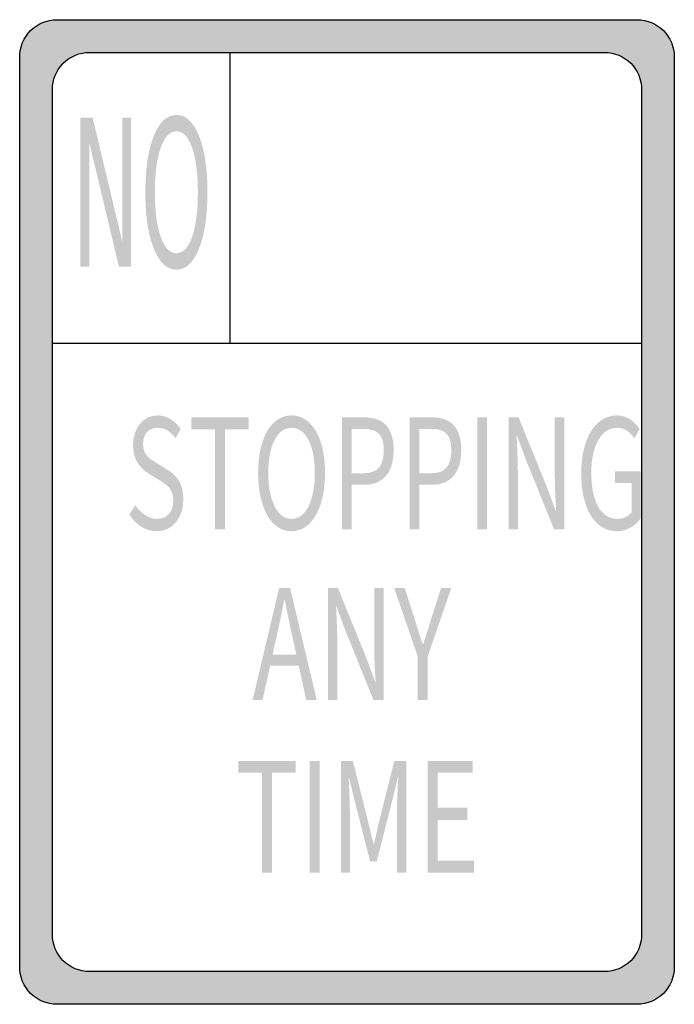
# Model space of a CAD drawing. Header units: inches. Extents: x -6 to 6, y -9 to 9.
import ezdxf

# ---------------------------------------------------------------- set-up
doc = ezdxf.new("R2010")
doc.units = ezdxf.units.IN
doc.header["$MEASUREMENT"] = 0

msp = doc.modelspace()

# ---------------------------------------------------------------- hatches: boundary and pattern name
h = msp.add_hatch(color=7)
edge = h.paths.add_edge_path()
edge.add_line((-5.302, 9), (5.302, 9))
edge.add_spline(control_points=[(5.302, 9), (5.678, 9), (5.983, 8.695), (5.983, 8.318)], knot_values=[0, 0, 0, 0, 1, 1, 1, 1], degree=3, periodic=0)
edge.add_line((5.983, 8.318), (5.983, -8.318))
edge.add_spline(control_points=[(5.983, -8.318), (5.983, -8.695), (5.678, -9), (5.302, -9)], knot_values=[0, 0, 0, 0, 1, 1, 1, 1], degree=3, periodic=0)
edge.add_line((5.302, -9), (-5.302, -9))
edge.add_spline(control_points=[(-5.302, -9), (-5.678, -9), (-5.983, -8.695), (-5.983, -8.318)], knot_values=[0, 0, 0, 0, 1, 1, 1, 1], degree=3, periodic=0)
edge.add_line((-5.983, -8.318), (-5.983, 8.318))
edge.add_spline(control_points=[(-5.983, 8.318), (-5.983, 8.695), (-5.678, 9), (-5.302, 9)], knot_values=[0, 0, 0, 0, 1, 1, 1, 1], degree=3, periodic=0)
edge = h.paths.add_edge_path(flags=0)
edge.add_line((-4.705, 8.403), (4.705, 8.403))
edge.add_spline(control_points=[(4.705, 8.403), (5.081, 8.403), (5.386, 8.098), (5.386, 7.721)], knot_values=[0, 0, 0, 0, 1, 1, 1, 1], degree=3, periodic=0)
edge.add_line((5.386, 7.721), (5.386, -7.721))
edge.add_spline(control_points=[(5.386, -7.721), (5.386, -8.098), (5.081, -8.403), (4.705, -8.403)], knot_values=[0, 0, 0, 0, 1, 1, 1, 1], degree=3, periodic=0)
edge.add_line((4.705, -8.403), (-4.705, -8.403))
edge.add_spline(control_points=[(-4.705, -8.403), (-5.081, -8.403), (-5.386, -8.098), (-5.386, -7.721)], knot_values=[0, 0, 0, 0, 1, 1, 1, 1], degree=3, periodic=0)
edge.add_line((-5.386, -7.721), (-5.386, 7.721))
edge.add_spline(control_points=[(-5.386, 7.721), (-5.386, 7.902), (-5.315, 8.075), (-5.187, 8.203), (-5.059, 8.331), (-4.885, 8.403), (-4.705, 8.403)], knot_values=[0, 0, 0, 0, 1, 1, 1, 2, 2, 2, 2], degree=3, periodic=0)
for points in [[(-4.874, 7.21), (-4.65, 7.21), (-4.106, 4.929), (-4.106, 7.21), (-3.946, 7.21), (-3.946, 4.483), (-4.169, 4.483), (-4.713, 6.764), (-4.713, 4.483), (-4.874, 4.483), (-4.874, 7.21)], [(-2.414, -0.315), (-2.232, -0.315), (-2.232, 1.512), (-1.799, 1.512), (-1.799, 1.73), (-2.847, 1.73), (-2.847, 1.512), (-2.414, 1.512), (-2.414, -0.315)], [(2.381, -0.315), (2.56, -0.315), (2.56, 1.73), (2.381, 1.73), (2.381, -0.315)], [(-1.555, -6.594), (-1.373, -6.594), (-1.373, -4.767), (-0.94, -4.767), (-0.94, -4.549), (-1.988, -4.549), (-1.988, -4.767), (-1.555, -4.767), (-1.555, -6.594)], [(-0.682, -6.594), (-0.502, -6.594), (-0.502, -4.549), (-0.682, -4.549), (-0.682, -6.594)], [(1.476, -6.594), (2.322, -6.594), (2.322, -6.374), (1.656, -6.374), (1.656, -5.629), (2.199, -5.629), (2.199, -5.408), (1.656, -5.408), (1.656, -4.767), (2.3, -4.767), (2.3, -4.549), (1.476, -4.549), (1.476, -6.594)]]:
    msp.add_hatch(color=7).paths.add_polyline_path(points)
h = msp.add_hatch(color=7)
edge = h.paths.add_edge_path()
edge.add_spline(control_points=[(-3.118, 7.259), (-2.946, 7.259), (-2.808, 7.131), (-2.705, 6.875), (-2.603, 6.618), (-2.551, 6.275), (-2.551, 5.844), (-2.551, 5.414), (-2.603, 5.071), (-2.705, 4.815), (-2.808, 4.558), (-2.946, 4.43), (-3.118, 4.43), (-3.29, 4.43), (-3.428, 4.558), (-3.531, 4.814), (-3.635, 5.069), (-3.686, 5.413), (-3.686, 5.844), (-3.686, 6.275), (-3.635, 6.618), (-3.531, 6.875), (-3.428, 7.131), (-3.29, 7.259), (-3.118, 7.259)], knot_values=[0, 0, 0, 0, 1, 1, 1, 2, 2, 2, 3, 3, 3, 4, 4, 4, 5, 5, 5, 6, 6, 6, 7, 7, 7, 8, 8, 8, 8], degree=3, periodic=0)
edge = h.paths.add_edge_path(flags=0)
edge.add_spline(control_points=[(-3.118, 6.96), (-3.239, 6.96), (-3.334, 6.86), (-3.405, 6.66), (-3.476, 6.46), (-3.512, 6.188), (-3.512, 5.844), (-3.512, 5.5), (-3.476, 5.229), (-3.405, 5.029), (-3.334, 4.829), (-3.239, 4.73), (-3.118, 4.73), (-2.998, 4.73), (-2.902, 4.829), (-2.831, 5.029), (-2.761, 5.229), (-2.726, 5.5), (-2.726, 5.844), (-2.726, 6.188), (-2.761, 6.46), (-2.831, 6.66), (-2.902, 6.86), (-2.998, 6.96), (-3.118, 6.96)], knot_values=[0, 0, 0, 0, 1, 1, 1, 2, 2, 2, 3, 3, 3, 4, 4, 4, 5, 5, 5, 6, 6, 6, 7, 7, 7, 8, 8, 8, 8], degree=3, periodic=0)
h = msp.add_hatch(color=7)
edge = h.paths.add_edge_path()
edge.add_spline(control_points=[(-3.478, -0.352), (-3.179, -0.352), (-2.992, -0.095), (-2.992, 0.229), (-2.992, 0.533), (-3.121, 0.672), (-3.287, 0.775)], knot_values=[0, 0, 0, 0, 1, 1, 1, 2, 2, 2, 2], degree=3, periodic=0)
edge.add_line((-3.287, 0.775), (-3.49, 0.901))
edge.add_spline(control_points=[(-3.49, 0.901), (-3.601, 0.968), (-3.728, 1.043), (-3.728, 1.244), (-3.728, 1.425), (-3.623, 1.54), (-3.46, 1.54), (-3.328, 1.54), (-3.222, 1.467), (-3.134, 1.35)], knot_values=[0, 0, 0, 0, 1, 1, 1, 2, 2, 2, 3, 3, 3, 3], degree=3, periodic=0)
edge.add_line((-3.134, 1.35), (-3.041, 1.515))
edge.add_spline(control_points=[(-3.041, 1.515), (-3.14, 1.663), (-3.291, 1.766), (-3.46, 1.766), (-3.72, 1.766), (-3.912, 1.54), (-3.912, 1.225), (-3.912, 0.926), (-3.753, 0.781), (-3.621, 0.7)], knot_values=[0, 0, 0, 0, 1, 1, 1, 2, 2, 2, 3, 3, 3, 3], degree=3, periodic=0)
edge.add_line((-3.621, 0.7), (-3.416, 0.572))
edge.add_spline(control_points=[(-3.416, 0.572), (-3.279, 0.485), (-3.175, 0.418), (-3.175, 0.206), (-3.175, 0.008), (-3.287, -0.126), (-3.476, -0.126), (-3.625, -0.126), (-3.769, -0.025), (-3.871, 0.128)], knot_values=[0, 0, 0, 0, 1, 1, 1, 2, 2, 2, 3, 3, 3, 3], degree=3, periodic=0)
edge.add_line((-3.871, 0.128), (-3.978, -0.05))
edge.add_spline(control_points=[(-3.978, -0.05), (-3.855, -0.235), (-3.681, -0.352), (-3.478, -0.352)], knot_values=[0, 0, 0, 0, 1, 1, 1, 1], degree=3, periodic=0)
h = msp.add_hatch(color=7)
edge = h.paths.add_edge_path()
edge.add_spline(control_points=[(-1.013, -0.352), (-0.654, -0.352), (-0.402, 0.058), (-0.402, 0.714), (-0.402, 1.37), (-0.654, 1.766), (-1.013, 1.766), (-1.373, 1.766), (-1.625, 1.37), (-1.625, 0.714), (-1.625, 0.058), (-1.373, -0.352), (-1.013, -0.352)], knot_values=[0, 0, 0, 0, 1, 1, 1, 2, 2, 2, 3, 3, 3, 4, 4, 4, 4], degree=3, periodic=0)
edge = h.paths.add_edge_path(flags=0)
edge.add_spline(control_points=[(-1.013, -0.126), (-1.271, -0.126), (-1.439, 0.203), (-1.439, 0.714), (-1.439, 1.225), (-1.271, 1.54), (-1.013, 1.54), (-0.756, 1.54), (-0.588, 1.225), (-0.588, 0.714), (-0.588, 0.203), (-0.756, -0.126), (-1.013, -0.126)], knot_values=[0, 0, 0, 0, 1, 1, 1, 2, 2, 2, 3, 3, 3, 4, 4, 4, 4], degree=3, periodic=0)
h = msp.add_hatch(color=7)
edge = h.paths.add_edge_path()
edge.add_line((-0.092, -0.315), (0.088, -0.315))
edge.add_line((0.088, -0.315), (0.088, 0.499))
edge.add_line((0.088, 0.499), (0.324, 0.499))
edge.add_spline(control_points=[(0.324, 0.499), (0.639, 0.499), (0.852, 0.697), (0.852, 1.13), (0.852, 1.576), (0.637, 1.73), (0.316, 1.73)], knot_values=[0, 0, 0, 0, 1, 1, 1, 2, 2, 2, 2], degree=3, periodic=0)
edge.add_line((0.316, 1.73), (-0.092, 1.73))
edge.add_line((-0.092, 1.73), (-0.092, -0.315))
edge = h.paths.add_edge_path(flags=0)
edge.add_line((0.088, 0.708), (0.088, 1.52))
edge.add_line((0.088, 1.52), (0.293, 1.52))
edge.add_spline(control_points=[(0.293, 1.52), (0.545, 1.52), (0.672, 1.428), (0.672, 1.13), (0.672, 0.837), (0.553, 0.708), (0.301, 0.708)], knot_values=[0, 0, 0, 0, 1, 1, 1, 2, 2, 2, 2], degree=3, periodic=0)
edge.add_line((0.301, 0.708), (0.088, 0.708))
h = msp.add_hatch(color=7)
edge = h.paths.add_edge_path()
edge.add_line((1.145, -0.315), (1.324, -0.315))
edge.add_line((1.324, -0.315), (1.324, 0.499))
edge.add_line((1.324, 0.499), (1.561, 0.499))
edge.add_spline(control_points=[(1.561, 0.499), (1.875, 0.499), (2.088, 0.697), (2.088, 1.13), (2.088, 1.576), (1.873, 1.73), (1.553, 1.73)], knot_values=[0, 0, 0, 0, 1, 1, 1, 2, 2, 2, 2], degree=3, periodic=0)
edge.add_line((1.553, 1.73), (1.145, 1.73))
edge.add_line((1.145, 1.73), (1.145, -0.315))
edge = h.paths.add_edge_path(flags=0)
edge.add_line((1.324, 0.708), (1.324, 1.52))
edge.add_line((1.324, 1.52), (1.529, 1.52))
edge.add_spline(control_points=[(1.529, 1.52), (1.781, 1.52), (1.908, 1.428), (1.908, 1.13), (1.908, 0.837), (1.789, 0.708), (1.537, 0.708)], knot_values=[0, 0, 0, 0, 1, 1, 1, 2, 2, 2, 2], degree=3, periodic=0)
edge.add_line((1.537, 0.708), (1.324, 0.708))
h = msp.add_hatch(color=7)
edge = h.paths.add_edge_path()
edge.add_line((2.953, -0.315), (3.123, -0.315))
edge.add_line((3.123, -0.315), (3.123, 0.759))
edge.add_spline(control_points=[(3.123, 0.759), (3.123, 0.973), (3.109, 1.191), (3.101, 1.398)], knot_values=[0, 0, 0, 0, 1, 1, 1, 1], degree=3, periodic=0)
edge.add_line((3.101, 1.398), (3.109, 1.398))
edge.add_line((3.109, 1.398), (3.263, 0.976))
edge.add_line((3.263, 0.976), (3.785, -0.315))
edge.add_line((3.785, -0.315), (3.97, -0.315))
edge.add_line((3.97, -0.315), (3.97, 1.73))
edge.add_line((3.97, 1.73), (3.799, 1.73))
edge.add_line((3.799, 1.73), (3.799, 0.667))
edge.add_spline(control_points=[(3.799, 0.667), (3.799, 0.455), (3.812, 0.223), (3.824, 0.019)], knot_values=[0, 0, 0, 0, 1, 1, 1, 1], degree=3, periodic=0)
edge.add_line((3.824, 0.019), (3.814, 0.019))
edge.add_line((3.814, 0.019), (3.66, 0.441))
edge.add_line((3.66, 0.441), (3.137, 1.73))
edge.add_line((3.137, 1.73), (2.953, 1.73))
edge.add_line((2.953, 1.73), (2.953, -0.315))
h = msp.add_hatch(color=7)
edge = h.paths.add_edge_path()
edge.add_spline(control_points=[(4.927, -0.352), (5.119, -0.352), (5.277, -0.251), (5.369, -0.115)], knot_values=[0, 0, 0, 0, 1, 1, 1, 1], degree=3, periodic=0)
edge.add_line((5.369, -0.115), (5.369, 0.745))
edge.add_line((5.369, 0.745), (4.898, 0.745))
edge.add_line((4.898, 0.745), (4.898, 0.53))
edge.add_line((4.898, 0.53), (5.203, 0.53))
edge.add_line((5.203, 0.53), (5.203, -0.006))
edge.add_spline(control_points=[(5.203, -0.006), (5.146, -0.081), (5.047, -0.126), (4.945, -0.126), (4.638, -0.126), (4.466, 0.198), (4.466, 0.714), (4.466, 1.225), (4.654, 1.54), (4.943, 1.54), (5.086, 1.54), (5.179, 1.453), (5.252, 1.347)], knot_values=[0, 0, 0, 0, 1, 1, 1, 2, 2, 2, 3, 3, 3, 4, 4, 4, 4], degree=3, periodic=0)
edge.add_line((5.252, 1.347), (5.349, 1.515))
edge.add_spline(control_points=[(5.349, 1.515), (5.267, 1.637), (5.136, 1.766), (4.937, 1.766), (4.558, 1.766), (4.281, 1.367), (4.281, 0.706), (4.281, 0.042), (4.55, -0.352), (4.927, -0.352)], knot_values=[0, 0, 0, 0, 1, 1, 1, 2, 2, 2, 3, 3, 3, 3], degree=3, periodic=0)
h = msp.add_hatch(color=7)
h.paths.add_polyline_path([(-1.725, -3.437), (-1.544, -3.437), (-1.405, -2.812), (-0.881, -2.812), (-0.745, -3.437), (-0.553, -3.437), (-1.04, -1.392), (-1.241, -1.392), (-1.725, -3.437)])
edge = h.paths.add_edge_path(flags=0)
edge.add_line((-1.36, -2.609), (-1.29, -2.293))
edge.add_spline(control_points=[(-1.29, -2.293), (-1.239, -2.062), (-1.192, -1.841), (-1.147, -1.601)], knot_values=[0, 0, 0, 0, 1, 1, 1, 1], degree=3, periodic=0)
edge.add_line((-1.147, -1.601), (-1.139, -1.601))
edge.add_spline(control_points=[(-1.139, -1.601), (-1.092, -1.839), (-1.047, -2.062), (-0.995, -2.293)], knot_values=[0, 0, 0, 0, 1, 1, 1, 1], degree=3, periodic=0)
edge.add_line((-0.995, -2.293), (-0.926, -2.609))
edge.add_line((-0.926, -2.609), (-1.36, -2.609))
h = msp.add_hatch(color=7)
edge = h.paths.add_edge_path()
edge.add_line((-0.348, -3.437), (-0.178, -3.437))
edge.add_line((-0.178, -3.437), (-0.178, -2.363))
edge.add_spline(control_points=[(-0.178, -2.363), (-0.178, -2.148), (-0.192, -1.931), (-0.2, -1.724)], knot_values=[0, 0, 0, 0, 1, 1, 1, 1], degree=3, periodic=0)
edge.add_line((-0.2, -1.724), (-0.192, -1.724))
edge.add_line((-0.192, -1.724), (-0.038, -2.145))
edge.add_line((-0.038, -2.145), (0.484, -3.437))
edge.add_line((0.484, -3.437), (0.669, -3.437))
edge.add_line((0.669, -3.437), (0.669, -1.392))
edge.add_line((0.669, -1.392), (0.497, -1.392))
edge.add_line((0.497, -1.392), (0.497, -2.455))
edge.add_spline(control_points=[(0.497, -2.455), (0.497, -2.667), (0.511, -2.899), (0.523, -3.102)], knot_values=[0, 0, 0, 0, 1, 1, 1, 1], degree=3, periodic=0)
edge.add_line((0.523, -3.102), (0.513, -3.102))
edge.add_line((0.513, -3.102), (0.359, -2.681))
edge.add_line((0.359, -2.681), (-0.165, -1.392))
edge.add_line((-0.165, -1.392), (-0.348, -1.392))
edge.add_line((-0.348, -1.392), (-0.348, -3.437))
h = msp.add_hatch(color=7)
edge = h.paths.add_edge_path()
edge.add_line((1.294, -3.437), (1.474, -3.437))
edge.add_line((1.474, -3.437), (1.474, -2.645))
edge.add_line((1.474, -2.645), (1.905, -1.392))
edge.add_line((1.905, -1.392), (1.718, -1.392))
edge.add_line((1.718, -1.392), (1.534, -1.97))
edge.add_spline(control_points=[(1.534, -1.97), (1.489, -2.12), (1.441, -2.265), (1.39, -2.419)], knot_values=[0, 0, 0, 0, 1, 1, 1, 1], degree=3, periodic=0)
edge.add_line((1.39, -2.419), (1.382, -2.419))
edge.add_spline(control_points=[(1.382, -2.419), (1.331, -2.265), (1.288, -2.12), (1.241, -1.97)], knot_values=[0, 0, 0, 0, 1, 1, 1, 1], degree=3, periodic=0)
edge.add_line((1.241, -1.97), (1.056, -1.392))
edge.add_line((1.056, -1.392), (0.864, -1.392))
edge.add_line((0.864, -1.392), (1.294, -2.645))
edge.add_line((1.294, -2.645), (1.294, -3.437))
h = msp.add_hatch(color=7)
edge = h.paths.add_edge_path()
edge.add_line((-0.11, -6.594), (0.052, -6.594))
edge.add_line((0.052, -6.594), (0.052, -5.461))
edge.add_spline(control_points=[(0.052, -5.461), (0.052, -5.286), (0.041, -5.037), (0.029, -4.859)], knot_values=[0, 0, 0, 0, 1, 1, 1, 1], degree=3, periodic=0)
edge.add_line((0.029, -4.859), (0.037, -4.859))
edge.add_line((0.037, -4.859), (0.152, -5.325))
edge.add_line((0.152, -5.325), (0.424, -6.388))
edge.add_line((0.424, -6.388), (0.545, -6.388))
edge.add_line((0.545, -6.388), (0.814, -5.325))
edge.add_line((0.814, -5.325), (0.929, -4.859))
edge.add_line((0.929, -4.859), (0.937, -4.859))
edge.add_spline(control_points=[(0.937, -4.859), (0.927, -5.037), (0.914, -5.286), (0.914, -5.461)], knot_values=[0, 0, 0, 0, 1, 1, 1, 1], degree=3, periodic=0)
edge.add_line((0.914, -5.461), (0.914, -6.594))
edge.add_line((0.914, -6.594), (1.082, -6.594))
edge.add_line((1.082, -6.594), (1.082, -4.549))
edge.add_line((1.082, -4.549), (0.865, -4.549))
edge.add_line((0.865, -4.549), (0.591, -5.643))
edge.add_spline(control_points=[(0.591, -5.643), (0.558, -5.782), (0.529, -5.927), (0.492, -6.07)], knot_values=[0, 0, 0, 0, 1, 1, 1, 1], degree=3, periodic=0)
edge.add_line((0.492, -6.07), (0.484, -6.07))
edge.add_spline(control_points=[(0.484, -6.07), (0.449, -5.927), (0.418, -5.782), (0.381, -5.643)], knot_values=[0, 0, 0, 0, 1, 1, 1, 1], degree=3, periodic=0)
edge.add_line((0.381, -5.643), (0.107, -4.549))
edge.add_line((0.107, -4.549), (-0.11, -4.549))
edge.add_line((-0.11, -4.549), (-0.11, -6.594))

# ---------------------------------------------------------------- linework, layer by layer
at = {"color": 7}
for p, q in [((-2.14, 8.403), (-2.14, 3.078)), ((5.386, 3.078), (-5.386, 3.078))]:
    msp.add_line(p, q, dxfattribs=at)
for points in [[(-5.302, 9), (5.302, 9)], [(-5.983, -8.318), (-5.983, 8.318)], [(-4.705, 8.403), (4.705, 8.403)], [(5.983, 8.318), (5.983, -8.318)], [(-5.386, -7.721), (-5.386, 7.721)], [(5.386, 7.721), (5.386, -7.721)], [(4.705, -8.403), (-4.705, -8.403)], [(5.302, -9), (-5.302, -9)]]:
    msp.add_lwpolyline(points, dxfattribs=at)
for points in [[(-5.983, 8.318), (-5.983, 8.695), (-5.678, 9), (-5.302, 9)], [(5.302, 9), (5.678, 9), (5.983, 8.695), (5.983, 8.318)], [(4.705, 8.403), (5.081, 8.403), (5.386, 8.098), (5.386, 7.721)], [(-4.705, -8.403), (-5.081, -8.403), (-5.386, -8.098), (-5.386, -7.721)], [(5.386, -7.721), (5.386, -8.098), (5.081, -8.403), (4.705, -8.403)], [(-5.302, -9), (-5.678, -9), (-5.983, -8.695), (-5.983, -8.318)], [(5.983, -8.318), (5.983, -8.695), (5.678, -9), (5.302, -9)]]:
    msp.add_open_spline(points, degree=3, dxfattribs=at)
msp.add_open_spline([(-5.386, 7.721), (-5.386, 7.902), (-5.315, 8.075), (-5.187, 8.203), (-5.059, 8.331), (-4.885, 8.403), (-4.705, 8.403)], degree=3, knots=[0, 0, 0, 0, 1, 1, 1, 2, 2, 2, 2], dxfattribs=at)

doc.saveas('drawing.dxf')
